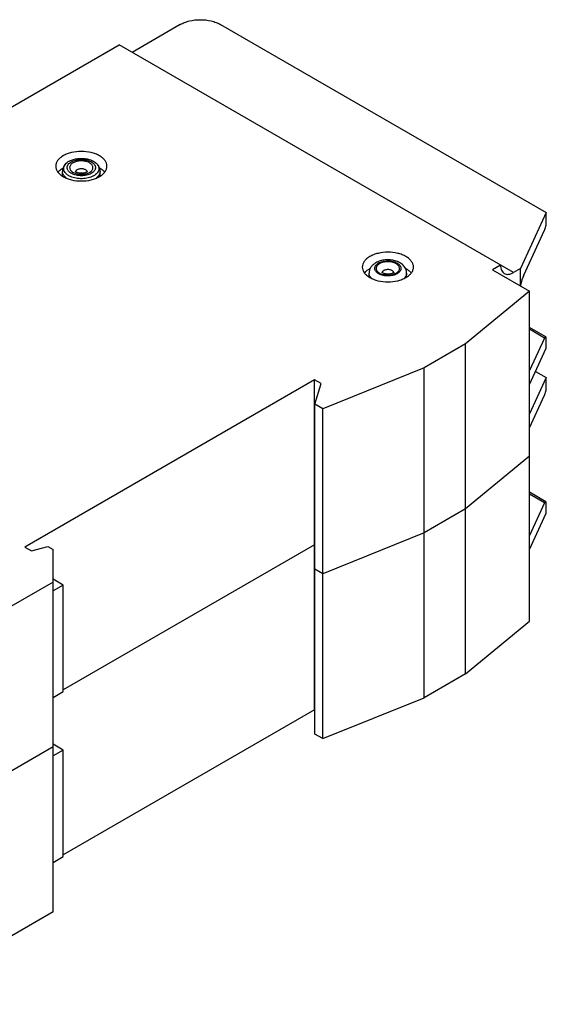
# Model space of a CAD drawing. Header units: millimetres. Extents: x 15 to 117, y 49 to 136.
# Tile 3 of 3: x 71 to 117, y 49 to 136. Entities that reach past the tile are written whole.
import ezdxf

# ---------------------------------------------------------------- set-up
doc = ezdxf.new("R2010")
doc.units = ezdxf.units.MM
doc.header["$LTSCALE"] = 12.024723
doc.layers.get('0').update_dxf_attribs({"linetype": 'CONTINUOUS'})

msp = doc.modelspace()

# ---------------------------------------------------------------- linework, layer by layer
at = {"color": 7, "linetype": 'CONTINUOUS'}
for p, q in [((85.16, 135.298), (80.918, 132.849)), ((88.696, 135.298), (117.328, 118.768)), ((66.422, 125.786), (79.786, 133.502)), ((114.435, 113.498), (79.786, 133.502)), ((75.162, 123.124), (75.288, 123.221)), ((75.51, 123.344), (75.868, 123.465)), ((74.813, 121.987), (74.813, 122.392)), ((78.113, 121.987), (78.113, 122.392)), ((117.328, 118.768), (115.046, 113.851)), ((117.328, 117.952), (117.328, 118.768)), ((115.34, 113.261), (117.178, 117.221)), ((101.754, 113.129), (101.754, 113.457)), ((105.054, 113.129), (105.054, 113.457)), ((113.303, 114.151), (112.596, 113.743)), ((112.596, 113.743), (115.849, 111.865)), ((115.046, 113.851), (114.435, 113.498)), ((115.046, 112.349), (115.046, 113.851)), ((115.849, 111.865), (110.234, 107.235)), ((115.849, 82.879), (115.849, 111.865)), ((117.284, 107.858), (115.849, 108.687)), ((117.178, 107.75), (115.849, 108.517)), ((117.178, 107.75), (115.849, 104.886)), ((117.328, 106.847), (117.328, 107.664)), ((110.234, 107.235), (106.586, 105.129)), ((110.234, 78.249), (110.234, 107.235)), ((115.849, 103.661), (117.328, 106.847)), ((106.586, 105.129), (97.686, 101.531)), ((106.586, 76.143), (106.586, 105.129)), ((116.386, 104.819), (117.328, 104.275)), ((96.969, 104.068), (71.513, 89.371)), ((97.535, 103.741), (96.969, 104.068)), ((96.969, 75.082), (96.969, 104.068)), ((117.328, 104.275), (115.849, 101.089)), ((117.328, 103.459), (117.328, 104.275)), ((96.984, 101.937), (97.535, 103.741)), ((115.849, 99.864), (117.178, 102.728)), ((97.686, 101.531), (96.984, 101.937)), ((96.984, 72.951), (96.984, 101.937)), ((97.686, 72.545), (97.686, 101.531)), ((115.849, 97.372), (110.234, 92.742)), ((117.284, 93.365), (115.849, 94.194)), ((117.178, 93.257), (115.849, 94.024)), ((110.234, 92.742), (106.586, 90.636)), ((117.178, 93.257), (115.849, 90.393)), ((117.328, 92.354), (117.328, 93.171)), ((115.849, 89.168), (117.328, 92.354)), ((106.586, 90.636), (97.686, 87.038)), ((71.513, 89.371), (72.079, 89.044)), ((72.079, 89.044), (73.526, 89.434)), ((73.526, 89.434), (73.988, 89.167)), ((73.988, 57.323), (73.988, 89.167)), ((96.969, 89.575), (74.881, 76.822)), ((96.984, 89.567), (96.969, 89.575)), ((97.686, 87.038), (96.984, 87.444)), ((74.881, 86.034), (73.988, 86.549)), ((73.988, 86.309), (59.917, 78.185)), ((74.881, 86.034), (73.988, 85.519)), ((74.881, 76.674), (74.881, 86.034)), ((110.234, 78.249), (115.849, 82.879)), ((110.234, 78.249), (106.586, 76.143)), ((73.988, 76.158), (74.881, 76.674)), ((97.686, 72.545), (106.586, 76.143)), ((96.969, 75.082), (74.881, 62.329)), ((96.984, 75.074), (96.969, 75.082)), ((97.686, 72.545), (96.984, 72.951)), ((73.988, 71.816), (59.917, 63.692)), ((74.881, 71.541), (73.988, 72.056)), ((74.881, 71.541), (73.988, 71.026)), ((74.881, 62.181), (74.881, 71.541)), ((73.988, 61.666), (74.881, 62.181)), ((73.988, 57.323), (59.917, 49.199))]:
    msp.add_line(p, q, dxfattribs=at)
for centre, radius, start, end in [((76.048, 122.092), 1.361, 119.94059, 123.96563), ((76.801, 122.314), 0.187, 13.38388, 15.79652), ((76.877, 123.188), 1.361, 299.94059, 303.96563), ((103.095, 113.458), 1.012, 119.94059, 123.96563), ((102.878, 112), 2.13, 119.103, 119.99752), ((103.742, 113.455), 0.187, 13.38388, 15.79652), ((103.712, 114.273), 1.012, 299.94059, 303.96563), ((103.928, 111.997), 2.134, 60.0034, 60.9908), ((102.563, 113.584), 0.842, 215.10004, 219.27981), ((102.611, 113.623), 0.903, 219.28019, 221.52604), ((104.327, 113.527), 0.741, 326.92722, 329.71646), ((117.277, 110.842), 2.693, 145.96766, 146.32632)]:
    msp.add_arc(centre, radius, start, end, dxfattribs=at)
for centre, major_axis, start_param, end_param in [((117.178, 117.63), (0.097, 0.52), -2.432948, -0.862151), ((115.34, 111.955), (0.311, 1.662), 0.708645, 1.372537), ((117.178, 107.342), (0.097, 0.52), 5.421034, 6.99183), ((117.178, 103.137), (0.097, 0.52), -2.432948, -0.862151), ((117.178, 92.849), (0.097, 0.52), 5.421034, 6.99183)]:
    msp.add_ellipse(centre, major_axis=major_axis, ratio=0.218385, start_param=start_param, end_param=end_param, dxfattribs=at)
for points, knots in [([(85.16, 135.298), (85.281, 135.368), (85.546, 135.491), (86.132, 135.67), (86.928, 135.756), (87.724, 135.67), (88.31, 135.491), (88.575, 135.368), (88.696, 135.298)], [0, 0, 0, 0, 0.114225, 0.237558, 0.499999, 0.762441, 0.885775, 1, 1, 1, 1]), ([(74.872, 123.765), (74.773, 123.708), (74.594, 123.585), (74.38, 123.36), (74.245, 123.111), (74.213, 122.933), (74.213, 122.847)], [0, 0, 0, 0, 0.289705, 0.549091, 0.782218, 1, 1, 1, 1]), ([(78.054, 123.765), (77.945, 123.828), (77.707, 123.939), (77.179, 124.1), (76.463, 124.177), (75.747, 124.1), (75.219, 123.939), (74.981, 123.828), (74.872, 123.765)], [0, 0, 0, 0, 0.114225, 0.237559, 0.5, 0.762441, 0.885775, 1, 1, 1, 1]), ([(78.713, 122.847), (78.713, 122.933), (78.681, 123.111), (78.546, 123.36), (78.332, 123.585), (78.153, 123.708), (78.054, 123.765)], [0, 0, 0, 0, 0.217782, 0.450908, 0.710295, 1, 1, 1, 1]), ([(75.162, 123.124), (75.11, 123.077), (75.014, 122.975), (74.92, 122.827), (74.865, 122.699), (74.825, 122.566), (74.813, 122.461), (74.813, 122.392)], [0, 0, 0, 0, 0.252031, 0.501498, 0.626215, 0.750873, 1, 1, 1, 1]), ([(77.416, 121.937), (77.342, 121.904), (77.186, 121.846), (76.937, 121.785), (76.674, 121.751), (76.405, 121.743), (76.137, 121.763), (75.879, 121.808), (75.639, 121.879), (75.456, 121.959), (75.325, 122.034), (75.237, 122.093), (75.159, 122.158), (75.07, 122.246), (74.999, 122.343), (74.951, 122.446), (74.927, 122.524), (74.915, 122.603), (74.916, 122.682), (74.928, 122.76), (74.961, 122.866), (75.034, 122.994), (75.116, 123.082), (75.162, 123.124)], [0, 0, 0, 0, 0.069617, 0.143312, 0.219743, 0.297418, 0.374749, 0.450176, 0.52226, 0.589792, 0.62159, 0.651972, 0.680912, 0.708433, 0.759464, 0.783376, 0.806497, 0.829123, 0.851586, 0.874229, 0.897383, 0.946238, 1, 1, 1, 1]), ([(77.229, 122.159), (77.165, 122.13), (77.029, 122.081), (76.812, 122.031), (76.583, 122.006), (76.351, 122.006), (76.122, 122.03), (75.904, 122.079), (75.707, 122.15), (75.535, 122.241), (75.395, 122.349), (75.306, 122.455), (75.258, 122.543), (75.234, 122.61), (75.221, 122.678), (75.219, 122.746), (75.228, 122.815), (75.256, 122.906), (75.32, 123.017), (75.436, 123.136), (75.531, 123.202), (75.584, 123.232)], [0, 0, 0, 0, 0.069993, 0.14428, 0.221286, 0.299245, 0.376316, 0.450723, 0.520892, 0.585608, 0.644203, 0.696794, 0.721213, 0.744663, 0.767468, 0.790004, 0.812669, 0.835849, 0.884952, 0.939407, 1, 1, 1, 1]), ([(75.369, 123.272), (75.38, 123.278), (75.426, 123.304), (75.473, 123.327), (75.51, 123.344)], [0, 0, 0, 0, 0.244674, 1, 1, 1, 1]), ([(75.58, 123.025), (75.55, 122.996), (75.499, 122.935), (75.448, 122.829), (75.432, 122.719), (75.452, 122.609), (75.505, 122.504), (75.59, 122.408), (75.702, 122.323), (75.837, 122.252), (75.993, 122.195), (76.163, 122.155), (76.343, 122.134), (76.527, 122.131), (76.709, 122.147), (76.883, 122.181), (77.043, 122.233), (77.142, 122.28), (77.188, 122.306)], [0, 0, 0, 0, 0.052322, 0.099992, 0.145038, 0.190224, 0.238262, 0.291106, 0.349707, 0.414121, 0.483733, 0.557449, 0.633855, 0.711349, 0.788258, 0.862942, 0.933933, 1, 1, 1, 1]), ([(75.738, 123.143), (75.723, 123.134), (75.667, 123.1), (75.615, 123.059), (75.58, 123.025)], [0, 0, 0, 0, 0.263265, 1, 1, 1, 1]), ([(75.584, 123.232), (75.593, 123.237), (75.63, 123.258), (75.668, 123.276), (75.697, 123.29)], [0, 0, 0, 0, 0.244674, 1, 1, 1, 1]), ([(75.697, 123.29), (75.761, 123.318), (75.897, 123.368), (76.114, 123.417), (76.342, 123.443), (76.575, 123.443), (76.804, 123.419), (77.021, 123.37), (77.219, 123.299), (77.391, 123.208), (77.531, 123.099), (77.619, 122.994), (77.667, 122.906), (77.692, 122.839), (77.705, 122.771), (77.707, 122.702), (77.698, 122.634), (77.67, 122.543), (77.606, 122.431), (77.49, 122.313), (77.394, 122.247), (77.342, 122.217)], [0, 0, 0, 0, 0.069993, 0.14428, 0.221286, 0.299245, 0.376316, 0.450723, 0.520892, 0.585608, 0.644203, 0.696794, 0.721213, 0.744663, 0.767468, 0.790004, 0.812669, 0.835849, 0.884952, 0.939407, 1, 1, 1, 1]), ([(77.346, 122.424), (77.375, 122.453), (77.427, 122.514), (77.478, 122.62), (77.494, 122.73), (77.474, 122.84), (77.421, 122.944), (77.336, 123.04), (77.224, 123.125), (77.088, 123.197), (76.933, 123.254), (76.762, 123.294), (76.582, 123.315), (76.399, 123.318), (76.217, 123.302), (76.043, 123.268), (75.882, 123.216), (75.784, 123.169), (75.738, 123.143)], [0, 0, 0, 0, 0.052322, 0.099992, 0.145038, 0.190224, 0.238262, 0.291106, 0.349707, 0.414121, 0.483733, 0.557449, 0.633855, 0.711349, 0.788258, 0.862942, 0.933933, 1, 1, 1, 1]), ([(75.868, 123.465), (75.964, 123.488), (76.162, 123.522), (76.463, 123.539), (76.764, 123.522), (76.961, 123.488), (77.058, 123.465)], [0, 0, 0, 0, 0.247922, 0.500001, 0.752079, 1, 1, 1, 1]), ([(77.058, 123.465), (77.128, 123.448), (77.263, 123.409), (77.453, 123.331), (77.621, 123.238), (77.719, 123.163), (77.763, 123.124)], [0, 0, 0, 0, 0.274071, 0.533639, 0.7761, 1, 1, 1, 1]), ([(77.763, 123.124), (77.806, 123.086), (77.882, 123.006), (77.965, 122.869), (78.01, 122.725), (78.013, 122.578), (77.975, 122.433), (77.897, 122.295), (77.783, 122.167), (77.689, 122.094), (77.638, 122.059)], [0, 0, 0, 0, 0.13471, 0.258043, 0.373276, 0.485283, 0.599686, 0.721525, 0.854399, 1, 1, 1, 1]), ([(78.113, 122.392), (78.113, 122.427), (78.109, 122.496), (78.09, 122.599), (78.06, 122.699), (78.006, 122.827), (77.912, 122.975), (77.815, 123.077), (77.763, 123.124)], [0, 0, 0, 0, 0.12492, 0.249443, 0.374049, 0.498714, 0.748077, 1, 1, 1, 1]), ([(74.213, 122.847), (74.213, 122.761), (74.245, 122.583), (74.38, 122.334), (74.594, 122.109), (74.773, 121.985), (74.872, 121.928)], [0, 0, 0, 0, 0.217782, 0.450908, 0.710295, 1, 1, 1, 1]), ([(74.422, 122.333), (74.437, 122.351), (74.501, 122.426), (74.574, 122.494), (74.632, 122.541)], [0, 0, 0, 0, 0.240113, 1, 1, 1, 1]), ([(74.632, 122.541), (74.651, 122.555), (74.727, 122.615), (74.808, 122.667), (74.872, 122.704)], [0, 0, 0, 0, 0.242106, 1, 1, 1, 1]), ([(74.971, 121.985), (74.946, 122.016), (74.901, 122.079), (74.85, 122.181), (74.82, 122.286), (74.813, 122.357), (74.813, 122.392)], [0, 0, 0, 0, 0.267543, 0.520611, 0.763107, 1, 1, 1, 1]), ([(76.938, 122.331), (76.922, 122.322), (76.887, 122.304), (76.806, 122.272), (76.684, 122.241), (76.524, 122.222), (76.359, 122.225), (76.225, 122.245), (76.128, 122.271), (76.065, 122.293), (76.012, 122.317), (75.972, 122.34), (75.944, 122.36), (75.93, 122.372), (75.926, 122.377)], [0, 0, 0, 0, 0.050376, 0.109937, 0.249204, 0.404229, 0.563369, 0.7155, 0.785299, 0.848676, 0.903745, 0.948512, 0.981019, 1, 1, 1, 1]), ([(76.011, 122.47), (75.995, 122.455), (75.967, 122.422), (75.949, 122.382), (75.944, 122.363)], [0, 0, 0, 0, 0.523997, 1, 1, 1, 1]), ([(76.092, 122.531), (76.084, 122.526), (76.055, 122.509), (76.029, 122.488), (76.011, 122.47)], [0, 0, 0, 0, 0.263236, 1, 1, 1, 1]), ([(76.981, 122.365), (76.977, 122.379), (76.965, 122.407), (76.939, 122.446), (76.904, 122.483), (76.844, 122.528), (76.75, 122.574), (76.622, 122.609), (76.482, 122.623), (76.341, 122.615), (76.209, 122.586), (76.128, 122.551), (76.092, 122.531)], [0, 0, 0, 0, 0.043779, 0.090508, 0.14098, 0.195564, 0.316708, 0.451335, 0.593844, 0.737337, 0.874739, 1, 1, 1, 1]), ([(77, 122.376), (77.001, 122.377), (77.002, 122.378), (77.002, 122.38), (77.004, 122.382), (77.003, 122.38), (77.002, 122.379), (76.999, 122.376), (76.997, 122.373), (76.993, 122.37), (76.988, 122.365), (76.982, 122.361), (76.972, 122.353), (76.958, 122.343), (76.945, 122.335), (76.938, 122.331)], [0, 0, 0, 0, 0.032958, 0.056213, 0.070566, 0.080297, 0.101916, 0.135962, 0.182822, 0.24236, 0.314384, 0.398743, 0.495321, 0.724393, 1, 1, 1, 1]), ([(77.188, 122.306), (77.203, 122.315), (77.259, 122.349), (77.311, 122.39), (77.346, 122.424)], [0, 0, 0, 0, 0.263265, 1, 1, 1, 1]), ([(77.342, 122.217), (77.333, 122.212), (77.296, 122.191), (77.258, 122.172), (77.229, 122.159)], [0, 0, 0, 0, 0.244674, 1, 1, 1, 1]), ([(77.557, 122.009), (77.546, 122.002), (77.5, 121.977), (77.452, 121.953), (77.416, 121.937)], [0, 0, 0, 0, 0.244674, 1, 1, 1, 1]), ([(77.979, 122.016), (77.966, 121.999), (77.912, 121.931), (77.848, 121.872), (77.796, 121.83)], [0, 0, 0, 0, 0.238227, 1, 1, 1, 1]), ([(78.026, 122.088), (78.023, 122.082), (78.008, 122.057), (77.992, 122.033), (77.979, 122.016)], [0, 0, 0, 0, 0.24607, 1, 1, 1, 1]), ([(78.113, 122.392), (78.113, 122.366), (78.109, 122.314), (78.087, 122.21), (78.054, 122.135), (78.026, 122.088)], [0, 0, 0, 0, 0.242649, 0.48846, 1, 1, 1, 1]), ([(78.054, 121.928), (78.153, 121.985), (78.332, 122.109), (78.546, 122.334), (78.681, 122.583), (78.713, 122.761), (78.713, 122.847)], [0, 0, 0, 0, 0.289705, 0.549091, 0.782218, 1, 1, 1, 1]), ([(78.054, 122.704), (78.075, 122.692), (78.158, 122.642), (78.238, 122.586), (78.293, 122.541)], [0, 0, 0, 0, 0.257965, 1, 1, 1, 1]), ([(78.293, 122.541), (78.313, 122.525), (78.389, 122.461), (78.458, 122.39), (78.503, 122.333)], [0, 0, 0, 0, 0.260376, 1, 1, 1, 1]), ([(74.872, 121.928), (74.981, 121.866), (75.219, 121.755), (75.747, 121.594), (76.463, 121.516), (77.179, 121.594), (77.707, 121.755), (77.945, 121.866), (78.054, 121.928)], [0, 0, 0, 0, 0.114225, 0.237559, 0.5, 0.762441, 0.885775, 1, 1, 1, 1]), ([(75.145, 121.819), (75.128, 121.832), (75.066, 121.882), (75.008, 121.94), (74.971, 121.985)], [0, 0, 0, 0, 0.261307, 1, 1, 1, 1]), ([(104.995, 114.907), (104.886, 114.97), (104.648, 115.08), (104.12, 115.241), (103.404, 115.319), (102.688, 115.241), (102.16, 115.08), (101.922, 114.97), (101.813, 114.907)], [0, 0, 0, 0, 0.114225, 0.237559, 0.5, 0.762441, 0.885775, 1, 1, 1, 1]), ([(101.813, 114.907), (101.714, 114.85), (101.535, 114.726), (101.321, 114.501), (101.185, 114.252), (101.154, 114.074), (101.154, 113.988)], [0, 0, 0, 0, 0.289705, 0.549091, 0.782218, 1, 1, 1, 1]), ([(102.341, 114.36), (102.257, 114.312), (102.139, 114.228), (102.004, 114.094), (101.917, 113.983), (101.847, 113.862), (101.794, 113.733), (101.761, 113.597), (101.754, 113.504), (101.754, 113.457)], [0, 0, 0, 0, 0.256085, 0.381411, 0.505605, 0.629259, 0.752822, 0.876257, 1, 1, 1, 1]), ([(104.217, 113.396), (104.163, 113.365), (104.044, 113.309), (103.852, 113.25), (103.643, 113.212), (103.426, 113.198), (103.208, 113.207), (102.997, 113.24), (102.8, 113.296), (102.625, 113.372), (102.478, 113.465), (102.363, 113.574), (102.296, 113.678), (102.266, 113.763), (102.254, 113.827), (102.253, 113.891), (102.262, 113.955), (102.283, 114.018), (102.324, 114.102), (102.404, 114.202), (102.485, 114.267), (102.53, 114.298)], [0, 0, 0, 0, 0.06648, 0.138124, 0.213528, 0.29099, 0.368642, 0.444607, 0.517132, 0.584744, 0.646432, 0.701866, 0.751665, 0.775034, 0.797769, 0.820257, 0.842907, 0.866115, 0.890225, 0.942109, 1, 1, 1, 1]), ([(105.054, 113.457), (105.054, 113.521), (105.043, 113.618), (105.009, 113.741), (104.962, 113.861), (104.881, 114.001), (104.755, 114.149), (104.604, 114.277), (104.432, 114.384), (104.244, 114.472), (103.97, 114.564), (103.605, 114.627), (103.231, 114.623), (102.937, 114.58), (102.659, 114.512), (102.461, 114.43), (102.341, 114.36)], [0, 0, 0, 0, 0.057516, 0.086257, 0.115033, 0.172567, 0.230501, 0.289369, 0.349672, 0.411769, 0.475736, 0.608097, 0.742875, 0.809548, 0.874867, 1, 1, 1, 1]), ([(102.679, 114.284), (102.664, 114.275), (102.608, 114.241), (102.556, 114.2), (102.521, 114.166)], [0, 0, 0, 0, 0.263265, 1, 1, 1, 1]), ([(102.591, 114.335), (102.645, 114.366), (102.763, 114.422), (102.956, 114.482), (103.164, 114.519), (103.382, 114.533), (103.6, 114.524), (103.811, 114.491), (104.007, 114.436), (104.182, 114.36), (104.33, 114.266), (104.445, 114.157), (104.511, 114.054), (104.542, 113.968), (104.554, 113.904), (104.555, 113.84), (104.545, 113.776), (104.525, 113.713), (104.483, 113.629), (104.404, 113.529), (104.322, 113.464), (104.277, 113.434)], [0, 0, 0, 0, 0.06648, 0.138124, 0.213528, 0.29099, 0.368642, 0.444607, 0.517132, 0.584744, 0.646432, 0.701866, 0.751665, 0.775034, 0.797769, 0.820257, 0.842907, 0.866115, 0.890225, 0.942109, 1, 1, 1, 1]), ([(104.286, 113.565), (104.316, 113.594), (104.368, 113.655), (104.418, 113.761), (104.434, 113.871), (104.415, 113.981), (104.361, 114.086), (104.277, 114.182), (104.165, 114.267), (104.029, 114.338), (103.874, 114.395), (103.703, 114.435), (103.523, 114.457), (103.339, 114.459), (103.158, 114.443), (102.984, 114.409), (102.823, 114.357), (102.724, 114.31), (102.679, 114.284)], [0, 0, 0, 0, 0.052322, 0.099992, 0.145038, 0.190224, 0.238262, 0.291106, 0.349707, 0.414121, 0.483733, 0.557449, 0.633855, 0.711349, 0.788258, 0.862942, 0.933933, 1, 1, 1, 1]), ([(105.654, 113.988), (105.654, 114.074), (105.622, 114.252), (105.487, 114.501), (105.273, 114.726), (105.093, 114.85), (104.995, 114.907)], [0, 0, 0, 0, 0.217782, 0.450908, 0.710295, 1, 1, 1, 1]), ([(101.154, 113.988), (101.154, 113.902), (101.185, 113.724), (101.321, 113.475), (101.535, 113.25), (101.714, 113.127), (101.813, 113.07)], [0, 0, 0, 0, 0.217782, 0.450908, 0.710295, 1, 1, 1, 1]), ([(101.363, 113.474), (101.375, 113.489), (101.426, 113.55), (101.483, 113.605), (101.529, 113.645)], [0, 0, 0, 0, 0.241917, 1, 1, 1, 1]), ([(101.529, 113.645), (101.55, 113.663), (101.639, 113.737), (101.736, 113.801), (101.813, 113.845)], [0, 0, 0, 0, 0.240299, 1, 1, 1, 1]), ([(101.874, 113.1), (101.855, 113.127), (101.821, 113.184), (101.782, 113.273), (101.759, 113.365), (101.754, 113.427), (101.754, 113.457)], [0, 0, 0, 0, 0.263957, 0.516293, 0.760321, 1, 1, 1, 1]), ([(102.521, 114.166), (102.491, 114.137), (102.439, 114.076), (102.389, 113.971), (102.373, 113.86), (102.392, 113.75), (102.446, 113.646), (102.53, 113.55), (102.642, 113.465), (102.778, 113.393), (102.934, 113.336), (103.104, 113.296), (103.284, 113.275), (103.468, 113.272), (103.65, 113.288), (103.824, 113.322), (103.984, 113.374), (104.083, 113.421), (104.128, 113.447)], [0, 0, 0, 0, 0.052322, 0.099992, 0.145038, 0.190224, 0.238262, 0.291106, 0.349707, 0.414121, 0.483733, 0.557449, 0.633855, 0.711349, 0.788258, 0.862942, 0.933933, 1, 1, 1, 1]), ([(103.878, 113.472), (103.863, 113.463), (103.828, 113.446), (103.746, 113.413), (103.625, 113.382), (103.465, 113.363), (103.3, 113.366), (103.166, 113.386), (103.069, 113.412), (103.006, 113.434), (102.953, 113.458), (102.913, 113.481), (102.885, 113.501), (102.871, 113.513), (102.867, 113.518)], [0, 0, 0, 0, 0.050376, 0.109937, 0.249204, 0.404229, 0.563369, 0.7155, 0.785299, 0.848676, 0.903745, 0.948512, 0.981019, 1, 1, 1, 1]), ([(102.952, 113.612), (102.936, 113.596), (102.908, 113.563), (102.89, 113.524), (102.885, 113.504)], [0, 0, 0, 0, 0.523997, 1, 1, 1, 1]), ([(103.032, 113.672), (103.025, 113.667), (102.996, 113.65), (102.969, 113.629), (102.952, 113.612)], [0, 0, 0, 0, 0.263236, 1, 1, 1, 1]), ([(103.922, 113.506), (103.918, 113.52), (103.906, 113.548), (103.88, 113.587), (103.845, 113.624), (103.785, 113.669), (103.691, 113.715), (103.563, 113.75), (103.423, 113.764), (103.282, 113.756), (103.15, 113.727), (103.069, 113.693), (103.032, 113.672)], [0, 0, 0, 0, 0.043779, 0.090508, 0.14098, 0.195564, 0.316708, 0.451335, 0.593844, 0.737337, 0.874739, 1, 1, 1, 1]), ([(103.941, 113.517), (103.942, 113.518), (103.943, 113.519), (103.943, 113.521), (103.945, 113.523), (103.943, 113.521), (103.942, 113.52), (103.94, 113.518), (103.937, 113.515), (103.934, 113.511), (103.929, 113.507), (103.923, 113.502), (103.913, 113.494), (103.898, 113.484), (103.886, 113.476), (103.878, 113.472)], [0, 0, 0, 0, 0.032958, 0.056213, 0.070566, 0.080297, 0.101916, 0.135962, 0.182822, 0.24236, 0.314384, 0.398743, 0.495321, 0.724393, 1, 1, 1, 1]), ([(104.128, 113.447), (104.143, 113.456), (104.2, 113.49), (104.252, 113.531), (104.286, 113.565)], [0, 0, 0, 0, 0.263265, 1, 1, 1, 1]), ([(105.054, 113.457), (105.054, 113.432), (105.05, 113.379), (105.028, 113.275), (104.995, 113.2), (104.967, 113.153)], [0, 0, 0, 0, 0.242649, 0.48846, 1, 1, 1, 1]), ([(104.995, 113.07), (105.093, 113.127), (105.273, 113.25), (105.487, 113.475), (105.622, 113.724), (105.654, 113.902), (105.654, 113.988)], [0, 0, 0, 0, 0.289705, 0.549091, 0.782218, 1, 1, 1, 1]), ([(104.995, 113.845), (105.021, 113.83), (105.12, 113.77), (105.214, 113.701), (105.279, 113.645)], [0, 0, 0, 0, 0.259829, 1, 1, 1, 1]), ([(105.279, 113.645), (105.294, 113.631), (105.353, 113.578), (105.407, 113.52), (105.444, 113.474)], [0, 0, 0, 0, 0.258464, 1, 1, 1, 1]), ([(113.303, 114.151), (113.303, 114.07), (113.316, 113.916), (113.378, 113.704), (113.483, 113.532), (113.582, 113.45), (113.635, 113.419)], [0, 0, 0, 0, 0.289541, 0.549118, 0.782256, 1, 1, 1, 1]), ([(113.635, 113.419), (113.687, 113.389), (113.809, 113.344), (114.01, 113.339), (114.225, 113.391), (114.364, 113.458), (114.435, 113.498)], [0, 0, 0, 0, 0.217746, 0.450884, 0.71046, 1, 1, 1, 1]), ([(101.813, 113.07), (101.922, 113.007), (102.16, 112.896), (102.688, 112.735), (103.404, 112.658), (104.12, 112.735), (104.648, 112.896), (104.886, 113.007), (104.995, 113.07)], [0, 0, 0, 0, 0.114225, 0.237559, 0.5, 0.762441, 0.885775, 1, 1, 1, 1]), ([(104.948, 113.122), (104.942, 113.112), (104.914, 113.072), (104.883, 113.034), (104.858, 113.007)], [0, 0, 0, 0, 0.243206, 1, 1, 1, 1])]:
    msp.add_open_spline(points, degree=3, knots=knots, dxfattribs=at)

doc.saveas('drawing.dxf')
